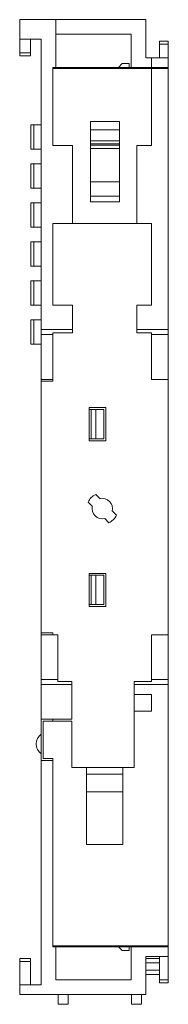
# Model space of a CAD drawing. Header units: inches. Extents: x 455 to 952, y 159 to 508.
# Tile 10 of 12: x 840 to 855, y 278 to 379. Entities that reach past the tile are written whole.
import ezdxf

# ---------------------------------------------------------------- set-up
doc = ezdxf.new("R2010")
doc.units = ezdxf.units.IN
doc.header["$LTSCALE"] = 23.1
doc.header["$MEASUREMENT"] = 0
doc.layers.get('0').update_dxf_attribs({"lineweight": 18})
for name, color, linetype, lineweight in [('1_12_1_1', 7, 'Continuous', 18), ('1_13_1_1', 7, 'Continuous', 18), ('1_14_1_1', 7, 'Continuous', 18), ('1_42_1_1', 7, 'Continuous', 18), ('1_43_1', 7, 'Continuous', 18), ('1_44_1_1', 7, 'Continuous', 18), ('1_6', 7, 'Continuous', 18)]:
    doc.layers.add(name, color=color, linetype=linetype, lineweight=lineweight)

msp = doc.modelspace()

# ---------------------------------------------------------------- linework, layer by layer
at = {"color": 7, "linetype": 'Continuous'}
for p, q in [((839.89, 375.77), (839.89, 379.47)), ((839.89, 379.47), (852.79, 379.47)), ((843.59, 379.47), (843.59, 374.47)), ((852.79, 375.57), (852.79, 379.47)), ((851.29, 377.97), (843.59, 377.97)), ((851.29, 374.57), (851.29, 377.97)), ((842.09, 377.47), (839.89, 377.47)), ((840.99, 377.47), (840.99, 375.77)), ((842.09, 280.47), (842.09, 377.47)), ((854.19, 375.57), (854.19, 377.27)), ((854.19, 377.27), (855.09, 377.27)), ((854.19, 376.97), (855.09, 376.97)), ((855.09, 280.67), (855.09, 377.27)), ((840.99, 376.06), (839.89, 376.06)), ((840.99, 375.77), (839.89, 375.77)), ((850.39, 374.97), (849.99, 374.57)), ((850.39, 374.97), (851.09, 374.97)), ((851.09, 374.57), (851.09, 374.97)), ((852.79, 375.57), (855.09, 375.57)), ((853.39, 375.57), (853.39, 374.57)), ((843.29, 374.57), (843.29, 366.57)), ((843.29, 374.57), (855.09, 374.57)), ((843.29, 374.47), (855.09, 374.47)), ((850.59, 374.57), (850.59, 374.47)), ((853.39, 374.47), (853.39, 366.57)), ((847.14, 360.77), (847.14, 369.02)), ((850.09, 369.02), (847.14, 369.02)), ((850.09, 360.77), (850.09, 369.02)), ((850.09, 368.18), (847.14, 368.18)), ((850.09, 367.04), (847.14, 367.04)), ((850.09, 366.74), (847.14, 366.74)), ((843.29, 366.57), (845.29, 366.57)), ((845.29, 366.57), (845.29, 358.57)), ((850.09, 366.61), (847.14, 366.61)), ((850.09, 366.25), (847.14, 366.25)), ((851.89, 358.57), (851.89, 366.57)), ((853.39, 366.57), (851.89, 366.57)), ((850.09, 362.82), (847.14, 362.82)), ((850.09, 361.35), (847.14, 361.35)), ((850.09, 360.77), (847.14, 360.77)), ((843.29, 358.57), (843.29, 350.17)), ((843.29, 358.57), (853.39, 358.57)), ((853.39, 358.57), (853.39, 350.17)), ((843.29, 350.17), (845.29, 350.17)), ((845.29, 350.17), (845.29, 347.35)), ((851.89, 347.35), (851.89, 350.17)), ((851.89, 350.17), (853.39, 350.17)), ((842.09, 347.67), (845.29, 347.67)), ((851.89, 347.67), (855.09, 347.67)), ((842.09, 347.17), (843.29, 347.17)), ((843.29, 347.35), (843.29, 342.37)), ((843.29, 347.35), (845.29, 347.35)), ((853.39, 347.35), (851.89, 347.35)), ((853.39, 347.35), (853.39, 342.57)), ((853.39, 347.17), (855.09, 347.17)), ((842.09, 342.57), (843.29, 342.57)), ((853.39, 342.57), (855.09, 342.57)), ((842.09, 342.37), (843.29, 342.37)), ((846.99, 336.27), (846.99, 339.67)), ((846.99, 339.67), (848.69, 339.67)), ((846.99, 339.47), (848.49, 339.47)), ((847.19, 339.47), (847.19, 336.47)), ((847.69, 339.47), (847.69, 336.47)), ((848.49, 339.47), (848.49, 336.47)), ((848.69, 339.67), (848.69, 336.27)), ((846.99, 336.47), (848.49, 336.47)), ((848.69, 336.27), (846.99, 336.27)), ((847.67, 330.77), (848.1, 330.34)), ((847.32, 329.56), (846.89, 329.99)), ((849.02, 327.86), (848.59, 328.29)), ((849.36, 329.07), (849.79, 328.64)), ((846.99, 322.67), (848.69, 322.67)), ((846.99, 319.27), (846.99, 322.67)), ((846.99, 322.47), (848.49, 322.47)), ((847.19, 322.47), (847.19, 319.47)), ((847.69, 322.47), (847.69, 319.47)), ((848.49, 322.47), (848.49, 319.47)), ((848.69, 322.67), (848.69, 319.27)), ((846.99, 319.47), (848.49, 319.47)), ((848.69, 319.27), (846.99, 319.27)), ((842.09, 316.57), (843.29, 316.57)), ((843.79, 316.37), (842.09, 316.37)), ((843.29, 316.57), (843.29, 316.37)), ((843.79, 311.59), (843.79, 316.37)), ((853.39, 316.37), (855.09, 316.37)), ((853.39, 316.37), (853.39, 311.59)), ((842.09, 311.77), (843.79, 311.77)), ((842.09, 311.27), (845.24, 311.27)), ((843.79, 311.59), (845.24, 311.59)), ((845.24, 311.59), (845.24, 307.72)), ((853.39, 311.59), (851.59, 311.59)), ((851.59, 311.59), (851.59, 302.77)), ((855.09, 311.27), (851.59, 311.27)), ((853.39, 311.77), (855.09, 311.77)), ((851.59, 310.26), (853.39, 310.26)), ((853.39, 310.26), (853.39, 308.52)), ((853.39, 308.52), (851.59, 308.52)), ((842.09, 307.72), (845.24, 307.72)), ((845.24, 307.52), (842.29, 307.52)), ((842.29, 307.52), (842.29, 303.67)), ((843.29, 307.72), (843.29, 307.52)), ((845.24, 307.52), (845.24, 302.77)), ((843.29, 303.47), (842.09, 303.47)), ((842.29, 303.67), (843.29, 303.67)), ((843.29, 284.37), (843.29, 303.67)), ((845.24, 302.77), (851.59, 302.77)), ((846.74, 294.87), (846.74, 302.77)), ((850.44, 302.07), (846.74, 302.07)), ((850.44, 302.77), (850.44, 294.87)), ((850.44, 300.27), (846.74, 300.27)), ((850.44, 294.87), (846.74, 294.87)), ((855.09, 284.47), (843.29, 284.47)), ((843.29, 284.37), (855.09, 284.37)), ((843.59, 284.47), (843.59, 280.97)), ((849.99, 284.37), (850.39, 283.97)), ((850.39, 283.97), (851.09, 283.97)), ((850.59, 284.47), (850.59, 284.37)), ((851.09, 283.97), (851.09, 284.37)), ((851.29, 280.97), (851.29, 284.37)), ((839.89, 283.17), (840.99, 283.17)), ((839.89, 279.47), (839.89, 283.17)), ((839.89, 282.87), (840.99, 282.87)), ((840.99, 283.17), (840.99, 280.47)), ((852.79, 283.37), (855.09, 283.37)), ((852.79, 279.47), (852.79, 283.37)), ((854.19, 280.67), (854.19, 283.37)), ((843.59, 280.97), (851.29, 280.97)), ((855.09, 280.96), (854.19, 280.96)), ((839.89, 280.47), (842.09, 280.47)), ((855.09, 280.67), (854.19, 280.67)), ((852.79, 279.47), (839.89, 279.47)), ((843.84, 279.47), (843.84, 278.47)), ((844.84, 278.47), (844.84, 279.47)), ((851.34, 278.47), (851.34, 279.47)), ((852.34, 279.47), (852.34, 278.47)), ((844.84, 278.47), (843.84, 278.47)), ((851.34, 278.47), (852.34, 278.47))]:
    msp.add_line(p, q, dxfattribs=at)
for centre, radius, start, end in [((842.84, 367.77), 1.25, 126.8699, 133.2972), ((848.34, 329.31), 1.6, 114.8945, 155.1055), ((848.34, 329.31), 1.05, 346.5881, 103.4119), ((848.34, 329.31), 1.05, 166.5881, 283.4119), ((848.34, 329.31), 1.6, 294.8945, 335.1055), ((842.84, 305.17), 1.25, 126.8699, 233.1301)]:
    msp.add_arc(centre, radius, start, end, dxfattribs=at)
at = {"layer": '1_12_1_1', "color": 7, "linetype": 'Continuous'}
for p, q in [((841.04, 356.67), (841.04, 354.17)), ((842.09, 356.67), (841.04, 356.67)), ((841.32, 356.67), (841.32, 354.17)), ((841.04, 354.17), (842.09, 354.17))]:
    msp.add_line(p, q, dxfattribs=at)
at = {"layer": '1_13_1_1', "color": 7, "linetype": 'Continuous'}
for p, q in [((841.04, 348.67), (841.04, 346.17)), ((842.09, 348.67), (841.04, 348.67)), ((841.32, 348.67), (841.32, 346.17)), ((841.04, 346.17), (842.09, 346.17))]:
    msp.add_line(p, q, dxfattribs=at)
at = {"layer": '1_14_1_1', "color": 7, "linetype": 'Continuous'}
for p, q in [((841.04, 368.67), (841.04, 366.17)), ((842.09, 368.67), (841.04, 368.67)), ((841.32, 368.67), (841.32, 366.17)), ((841.04, 366.17), (842.09, 366.17))]:
    msp.add_line(p, q, dxfattribs=at)
at = {"layer": '1_42_1_1', "color": 7, "linetype": 'Continuous'}
for p, q in [((841.04, 360.67), (841.04, 358.17)), ((842.09, 360.67), (841.04, 360.67)), ((841.32, 360.67), (841.32, 358.17)), ((841.04, 358.17), (842.09, 358.17))]:
    msp.add_line(p, q, dxfattribs=at)
at = {"layer": '1_43_1', "color": 7, "linetype": 'Continuous'}
for p, q in [((841.04, 352.67), (841.04, 350.17)), ((842.09, 352.67), (841.04, 352.67)), ((841.32, 352.67), (841.32, 350.17)), ((841.04, 350.17), (842.09, 350.17))]:
    msp.add_line(p, q, dxfattribs=at)
at = {"layer": '1_44_1_1', "color": 7, "linetype": 'Continuous'}
for p, q in [((841.04, 364.67), (841.04, 362.17)), ((842.09, 364.67), (841.04, 364.67)), ((841.32, 364.67), (841.32, 362.17)), ((841.04, 362.17), (842.09, 362.17))]:
    msp.add_line(p, q, dxfattribs=at)
at = {"layer": '1_6', "color": 7, "linetype": 'Continuous'}
for p, q in [((854.19, 283.17), (852.79, 283.17)), ((854.19, 282.73), (852.79, 282.73)), ((852.79, 281.98), (854.19, 281.98)), ((854.19, 281.54), (852.79, 281.54))]:
    msp.add_line(p, q, dxfattribs=at)

doc.saveas('drawing.dxf')
